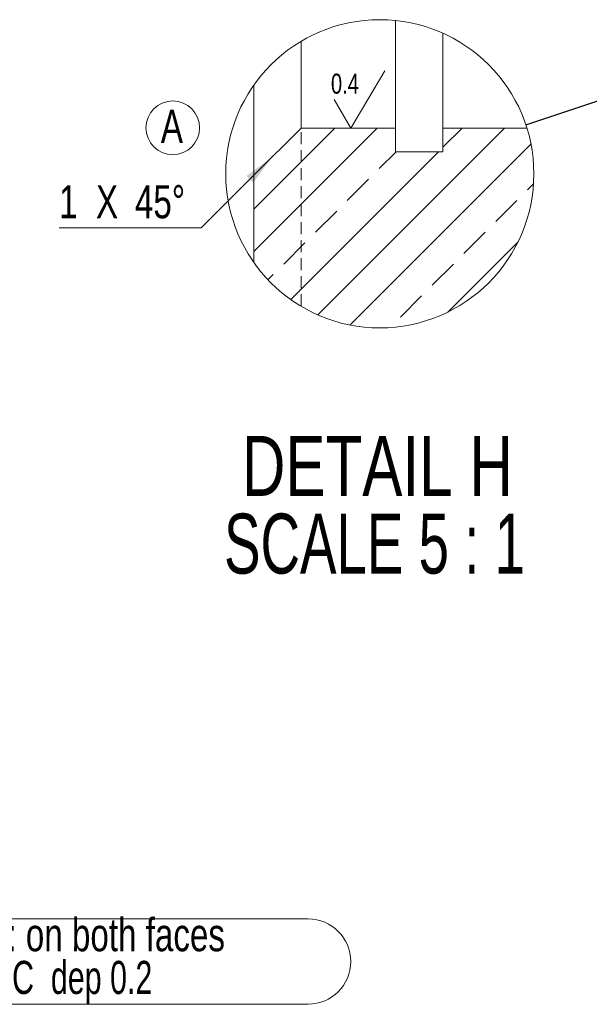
# Model space of a CAD drawing. Header units: millimetres. Extents: x 15 to 589, y 5 to 415.
# Tile 10 of 16: x 301 to 361, y 179 to 283. Entities that reach past the tile are written whole.
import ezdxf

# ---------------------------------------------------------------- set-up
doc = ezdxf.new("R2010")
doc.units = ezdxf.units.MM
doc.linetypes.add('HIDDEN', pattern=[1.905, 1.27, -0.635])
doc.styles.add('SLDTEXTSTYLE0', font='TXT', dxfattribs={"width": 0.75})
doc.styles.add('SLDTEXTSTYLE2', font='TXT', dxfattribs={"width": 0.6875})
doc.styles.add('SLDTEXTSTYLE3', font='TXT', dxfattribs={"width": 0.681818})
doc.dimstyles.new('SLDDIMSTYLE17', dxfattribs={"dimtxt": 0.18, "dimasz": 3.302, "dimexe": 0, "dimexo": 0.0625, "dimgap": 0, "dimtad": 0, "dimtih": 1, "dimtoh": 1, "dimdec": 0, "dimrnd": 1e-09, "dimzin": 0, "dimdsep": 46, "dimtxsty": 'Standard', "dimblk1": 'NONE', "dimblk2": 'NONE', "dimsah": 1, "dimcen": 0.09, "dimadec": 0, "dimazin": 0, "dimtfac": 3.302, "dimtdec": 0, "dimtofl": 0, "dimtmove": 0, "dimatfit": 3, "dimldrblk": 'NONE', "dimfxl": 0, "dimfrac": 2, "dimtolj": 1, "dimtzin": 0, "dimarcsym": 0})

# ---------------------------------------------------------------- blocks, each defined once
blk = doc.blocks.new('SW_NOTE_8')
at = {"color": 0, "linetype": 'Continuous', "lineweight": 0}
for p, q in [((4.51, 4.51), (56.18, 4.51)), ((56.18, -4.51), (4.51, -4.51))]:
    blk.add_line(p, q, dxfattribs=at)
for centre, start, end in [((4.51, 0), 90, 270), ((56.18, 0), 270, 90)]:
    blk.add_arc(centre, 4.51, start, end, dxfattribs=at)
at = {"color": 0, "linetype": 'Continuous', "lineweight": 0, "char_height": 3.5, "attachment_point": 2}
for s, insert, style in [('Marked: on both faces', (30.01, 4.59), 'SLDTEXTSTYLE0'), ('ACC  dep 0.2', (30.03, 0.07), 'SLDTEXTSTYLE2')]:
    blk.add_mtext(s, dxfattribs=dict(at, insert=insert, style=style))
blk = doc.blocks.new('_NONE')
blk = doc.blocks.new('SW_HATCH_0')
at = {"color": 0, "linetype": 'Continuous', "lineweight": 0}
for p, q in [((-10.97, 2.5), (-19.54, -6.07)), ((-6.48, 2.5), (-19.54, -10.56)), ((6.99, 2.5), (-12.78, -17.27)), ((2.5, 2.5), (0.46, 0.46)), ((0, 0), (-15.64, -15.64)), ((9.79, 0.81), (-9.36, -18.34)), ((-6.28, -1.79), (-4.49, 0)), ((-9.65, -5.16), (-7.4, -2.91)), ((9.44, -4.03), (10.06, -3.41)), ((6.07, -7.4), (8.31, -5.16)), ((-13.01, -8.52), (-10.77, -6.28)), ((2.7, -10.77), (4.95, -8.52)), ((-16.38, -11.89), (-14.14, -9.65)), ((8.43, -9.53), (0.98, -16.98)), ((-0.67, -14.14), (1.58, -11.89)), ((-18.05, -13.56), (-17.5, -13.01)), ((-4.03, -17.5), (-1.79, -15.26))]:
    blk.add_line(p, q, dxfattribs=at)
blk = doc.blocks.new('SW_CHAMFER_DIMENSION_4')
at = {"color": 0, "linetype": 'Continuous', "lineweight": 0}
for p, q in [((22.52, 7.47), (15.05, 0)), ((15.05, 0), (0, 0))]:
    blk.add_line(p, q, dxfattribs=at)
blk.add_solid([(22.52, 7.47), (19.83, 5.49), (20.55, 4.77)], dxfattribs=at)
at = {"color": 0, "linetype": 'Continuous', "lineweight": 0, "char_height": 3.5, "attachment_point": 1, "style": 'SLDTEXTSTYLE0'}
for s, insert in [('1', (0, 4.51)), ('X', (3.9, 4.51)), ('45°', (8.02, 4.51))]:
    blk.add_mtext(s, dxfattribs=dict(at, insert=insert))
blk = doc.blocks.new('SW_NOTE_19')
at = {"color": 0, "linetype": 'Continuous', "lineweight": 0, "char_height": 6.35, "attachment_point": 2}
for s, insert, style in [('DETAIL H', (17.07, 8.19), 'SLDTEXTSTYLE0'), ('SCALE 5 : 1', (16.77, -0.03), 'SLDTEXTSTYLE3')]:
    blk.add_mtext(s, dxfattribs=dict(at, insert=insert, style=style))
blk = doc.blocks.new('SW_NOTE_20')
at = {"color": 0, "linetype": 'Continuous', "lineweight": 0}
blk.add_circle((1.68, 2.6), 2.84, dxfattribs=at)
at = {"color": 0, "linetype": 'Continuous', "lineweight": 0, "insert": (1.59, 4.51), "char_height": 3.5, "attachment_point": 2, "style": 'SLDTEXTSTYLE0'}
blk.add_mtext('A', dxfattribs=at)
blk = doc.blocks.new('SW_SFSYMBOL_7')
at = {"color": 0, "linetype": 'Continuous', "lineweight": 0}
for q in [(5.69, 3.02), (0.34, 0)]:
    blk.add_line((2.12, -3.02), q, dxfattribs=at)
at = {"color": 0, "linetype": 'Continuous', "lineweight": 0, "insert": (0, 2.73), "char_height": 2.117, "attachment_point": 1, "style": 'SLDTEXTSTYLE0'}
blk.add_mtext('0.4', dxfattribs=at)

msp = doc.modelspace()

# ---------------------------------------------------------------- linework, layer by layer
at = {"color": 7, "linetype": 'Continuous', "lineweight": 15}
for p, q in [((340.4654927, 272.0165287), (340.4654927, 283.3970503)), ((345.4654954, 272.0165287), (345.4654954, 282.0565735)), ((330.4654948, 281.1942861), (330.4654948, 272.0165287)), ((325.4654996, 267.016526), (325.4654996, 276.5681834)), ((325.4654996, 267.016526), (330.4654948, 272.0165287)), ((330.4654948, 272.0165287), (340.4654927, 272.0165287)), ((340.4654927, 272.0165287), (340.4654927, 269.5165311)), ((345.4654954, 269.5165311), (345.4654954, 272.0165287)), ((345.4654954, 272.0165287), (354.3684922, 272.0165287)), ((340.4654927, 269.5165311), (345.4654954, 269.5165311)), ((325.4654996, 257.7821907), (325.4654996, 267.016526))]:
    msp.add_line(p, q, dxfattribs=at)
at = {"color": 7, "linetype": 'HIDDEN', "lineweight": 0}
msp.add_line((330.4654948, 253.156088), (330.4654948, 272.0165287), dxfattribs=at)
at = {"color": 7, "linetype": 'Continuous', "lineweight": 0}
msp.add_circle((338.7961797, 267.1749555), 16.3075276, dxfattribs=at)

# ---------------------------------------------------------------- block references
for name, p in [('SW_SFSYMBOL_7', (333.6264604, 275.0401871)), ('SW_NOTE_20', (315.1982587, 269.441446)), ('SW_HATCH_0', (345.0049825, 269.5165311)), ('SW_CHAMFER_DIMENSION_4', (304.8538294, 261.459725)), ('SW_NOTE_19', (321.4660624, 231.2483591)), ('SW_NOTE_8', (275.0289017, 183.8150289))]:
    msp.add_blockref(name, p, dxfattribs=at)

# ---------------------------------------------------------------- leaders
at = {"color": 7, "linetype": 'Continuous', "lineweight": 0, "has_arrowhead": 0}
msp.add_leader([(354.2604788, 272.3511885), (385.3560479, 282.7590828)], dimstyle='SLDDIMSTYLE17', dxfattribs=at)

doc.saveas('drawing.dxf')
